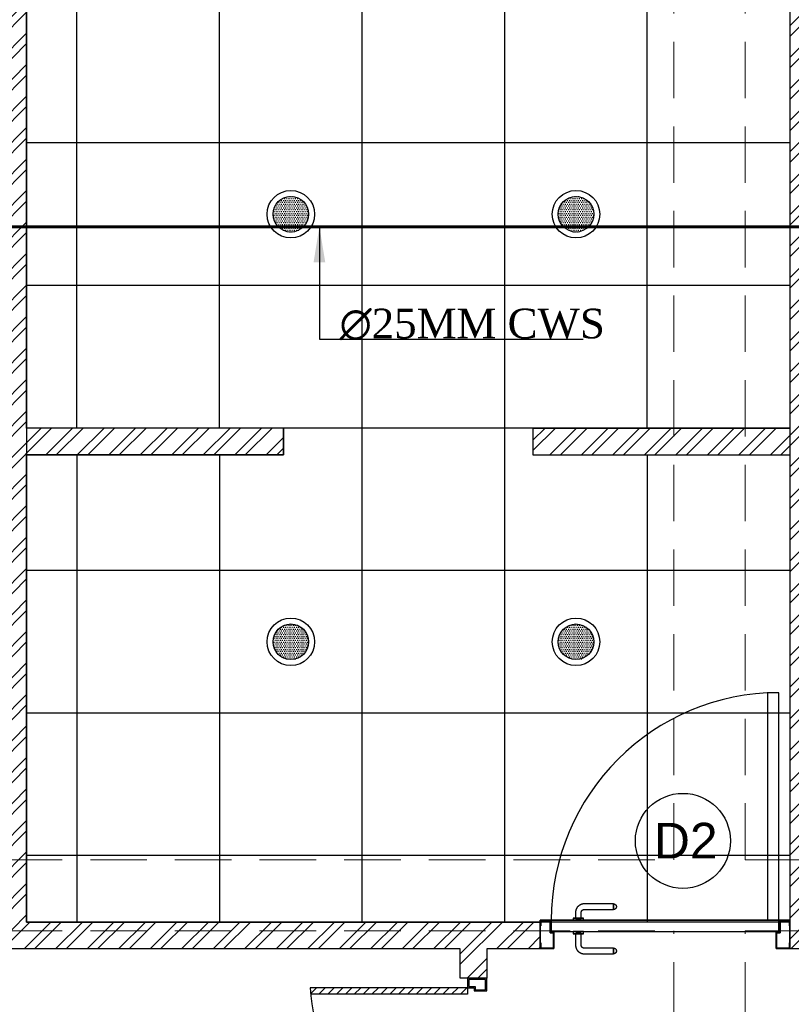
# Model space of a CAD drawing. Header units: inches. Extents: x 113025 to 158499, y 12149 to 30915.
# Tile 130 of 167: x 125131 to 125261, y 29156 to 29322. Entities that reach past the tile are written whole.
import ezdxf

# ---------------------------------------------------------------- set-up
doc = ezdxf.new("R2010")
doc.units = ezdxf.units.IN
doc.header["$MEASUREMENT"] = 0
doc.linetypes.add('HIDDEN', pattern=[0.375, 0.25, -0.125])
for name, color, linetype in [('45', 7, 'Continuous'), ('PD_025_TEXT', 61, 'Continuous'), ('PD_LIGHTING', 23, 'Continuous')]:
    doc.layers.add(name, color=color, linetype=linetype)
doc.layers.add('PD_BASE', color=8, linetype='Continuous', transparency=0.5)
for name, color, linetype, lineweight in [('PD_COLUMN', 2, 'Continuous', 60), ('PD_DOOR', 42, 'Continuous', 25), ('PD_ELEVATION_03', 80, 'Continuous', 25), ('PD_FIXTURE', 21, 'Continuous', 25), ('PD_HATCH', 45, 'Continuous', 9), ('PP-Domestic  Cold Water Supply', 5, 'Continuous', 25), ('PP-SPRINKLER PIPE', 1, 'Continuous', 0), ('PP-TEXT', 7, 'Continuous', 40)]:
    doc.layers.add(name, color=color, linetype=linetype, lineweight=lineweight)
doc.styles.add('MtX_Times_New_Roman', font='times.ttf')
doc.styles.get("Standard").update_dxf_attribs({"font": 'arial.ttf', "height": 6})
doc.styles.add('style1', font='arial.ttf', dxfattribs={"height": 500})
doc.styles.add('TIMES NEW ROMAN', font='times.ttf')
doc.dimstyles.new('PP-DIM', dxfattribs={"dimtxt": 4, "dimasz": 1, "dimexe": 1, "dimexo": 1, "dimgap": 0.09, "dimtad": 0, "dimdec": 0, "dimzin": 0, "dimdsep": 46, "dimlunit": 4, "dimtxsty": 'TIMES NEW ROMAN', "dimblk": 'ARCHTICK', "dimcen": 0.09, "dimdle": 1, "dimclrd": 256, "dimclre": 256, "dimclrt": 256, "dimadec": 0, "dimazin": 0, "dimtfac": 1, "dimtdec": 4, "dimtofl": 0, "dimtmove": 1, "dimatfit": 3, "dimfxl": 1, "dimtolj": 1, "dimtzin": 0, "dimlwd": -1, "dimlwe": -1, "dimarcsym": 0})

# ---------------------------------------------------------------- blocks, each defined once
blk = doc.blocks.new('columns2')
at = {"layer": 'PD_HATCH', "linetype": 'HIDDEN', "ltscale": 38}
for p, q in [((556.5, -253), (556.5, -107)), ((568.5, -253), (568.5, -107)), ((387, -253), (556.5, -253)), ((568.5, -253), (738, -253)), ((387, -265), (556.5, -265)), ((556.5, -408), (556.5, -265)), ((568.5, -408), (568.5, -265)), ((568.5, -265), (738, -265))]:
    blk.add_line(p, q, dxfattribs=at)
blk = doc.blocks.new('lgithpnelrt4')
h = blk.add_hatch()
h.set_pattern_fill('DOTS', color=256, scale=5)
h.set_pattern_definition([(0, (-126829, -18216), (0.15625, 0.3125), [0, -0.3125])])
edge = h.paths.add_edge_path()
edge.add_arc((0, 0), 3, 0, 360)
for radius in [4, 3]:
    blk.add_circle((0, 0), radius)
blk = doc.blocks.new('KITCHEN CEILING45')
at = {"layer": 'PD_ELEVATION_03'}
blk.add_lwpolyline([(-201, 305.5), (-190.5, 305.5), (-190.5, 314.5), (-21, 314.5), (-21, 305.5), (-6, 305.5), (-6, 314.5), (0, 314.5), (0, 83.2), (-43.25, 83.2), (-43.25, 78.7), (0, 78.7), (0, 0), (-128.5, 0), (-128.5, 77.75), (-128.5, 78.7), (-85.25, 78.7), (-85.25, 83.2), (-128.5, 83.2), (-128.5, 155.5), (-201, 155.5), (-201, 305.5)], dxfattribs=at)
at = {"layer": 'PD_FIXTURE'}
for p, q in [((-120, 83.2), (-120, 283)), ((-96, 83.2), (-96, 283)), ((-72, 0), (-72, 226.74)), ((-48, 0), (-48, 226.74)), ((-24, 83.2), (-24, 226.74)), ((0, 131.2), (-128.5, 131.2)), ((0, 107.2), (-128.5, 107.2)), ((-43.25, 83.2), (-85.25, 83.2)), ((-120, 78.7), (-120, 0)), ((-96, 78.7), (-96, 0)), ((-24, 78.7), (-24, 0)), ((0, 59.2), (-128.5, 59.2)), ((0, 35.2), (-128.5, 35.2)), ((0, 11.2), (-128.5, 11.2))]:
    blk.add_line(p, q, dxfattribs=at)
at = {"layer": 'PD_LIGHTING'}
for p in [(-84, 119.2), (-36, 119.2), (-84, 47.2), (-36, 47.2)]:
    blk.add_blockref('lgithpnelrt4', p, dxfattribs=at)
blk = doc.blocks.new('door')
h = blk.add_hatch()
h.set_pattern_fill('ANSI31', color=251, scale=10, style=0)
h.set_pattern_definition([(45, (10752.127, -6120.4824), (-0.883883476, 0.883883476), [])])
edge = h.paths.add_edge_path()
edge.add_arc((-14403.84, -18781.42), 31.42, 180, 182.3452)
edge.add_line((-14435.23, -18782.7), (-14403.84, -18782.7))
edge.add_line((-14403.84, -18782.7), (-14403.84, -18781.42))
edge.add_line((-14403.84, -18781.42), (-14435.26, -18781.42))
h = blk.add_hatch()
h.set_pattern_fill('ANSI31', color=251, scale=10, style=0)
h.set_pattern_definition([(45, (10752.127, -6123.4768), (-0.883883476, 0.883883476), [])])
edge = h.paths.add_edge_path()
edge.add_arc((-14403.84, -18848.7), 31.42, 177.6548, 180, ccw=False)
edge.add_line((-14435.23, -18847.41), (-14403.84, -18847.41))
edge.add_line((-14403.84, -18847.41), (-14403.84, -18848.7))
edge.add_line((-14403.84, -18848.7), (-14435.26, -18848.7))
at = {"color": 251}
for p, q in [((-14403.84, -18780.13), (-14403.84, -18782.7)), ((-14403.84, -18781.42), (-14435.26, -18781.42)), ((-14403.84, -18782.7), (-14435.23, -18782.7)), ((-14403.84, -18847.41), (-14435.23, -18847.41)), ((-14403.84, -18849.98), (-14403.84, -18847.41)), ((-14403.84, -18848.7), (-14435.26, -18848.7))]:
    blk.add_line(p, q, dxfattribs=at)
for points in [[(-14399.98, -18782.06), (-14399.98, -18779.49), (-14403.84, -18779.49), (-14403.84, -18781.42), (-14402.55, -18781.42), (-14402.55, -18782.06), (-14399.98, -18782.06)], [(-14399.98, -18848.05), (-14399.98, -18850.62), (-14403.84, -18850.62), (-14403.84, -18848.7), (-14402.55, -18848.7), (-14402.55, -18848.05), (-14399.98, -18848.05)]]:
    blk.add_lwpolyline(points, dxfattribs=at)
for points in [[(-14400.24, -18781.8), (-14400.24, -18779.74), (-14403.58, -18779.74), (-14403.58, -18781.16), (-14402.3, -18781.16), (-14402.3, -18781.8)], [(-14400.24, -18848.31), (-14400.24, -18850.37), (-14403.58, -18850.37), (-14403.58, -18848.95), (-14402.3, -18848.95), (-14402.3, -18848.31)]]:
    blk.add_lwpolyline(points, close=True, dxfattribs=at)
for centre, radius, start, end in [((-14399.51, -18779.61), 35.79, 182.8848, 263.0539), ((-14399.87, -18850.35), 35.42, 96.4258, 177.3294)]:
    blk.add_arc(centre, radius, start, end, dxfattribs=at)
blk = doc.blocks.new('door 1')
at = {"layer": 'PD_DOOR', "color": 251}
for p, q in [((159755.9, 15337.6), (159695.9, 15337.6)), ((159695.9, 15337.6), (159695.9, 15312.6)), ((159695.9, 15312.6), (159695.9, 15337.6)), ((159695.9, 15337.6), (159755.9, 15337.6)), ((159695.9, 15212.6), (159695.9, 15337.6)), ((159697.9, 15312.6), (159697.9, 15335.6)), ((159697.9, 15335.6), (159753.9, 15335.6)), ((159753.9, 15335.6), (159697.9, 15335.6)), ((159697.9, 15335.6), (159697.9, 15312.6)), ((159753.9, 15335.6), (159753.9, 15267.6)), ((159753.9, 15267.6), (159753.9, 15335.6)), ((159755.9, 15265.6), (159755.9, 15337.6)), ((159755.9, 15337.6), (159755.9, 15265.6)), ((160472.9, 15356.5), (160472.9, 15360.1)), ((160472.9, 15360.1), (160472.9, 15356.5)), ((160602.9, 15360.1), (160472.9, 15360.1)), ((160472.9, 15360.1), (160472.9, 15359.7)), ((160472.9, 15335.1), (160472.9, 15360.1)), ((160472.9, 15359.7), (160472.9, 15335.6)), ((160472.9, 15335.1), (160472.9, 15338.8)), ((160472.9, 15338.8), (160472.9, 15335.1)), ((160472.9, 15335.6), (160472.9, 15335.1)), ((160472.9, 15335.1), (160602.9, 15335.1)), ((160795.9, 15337.6), (160735.9, 15337.6)), ((160735.9, 15337.6), (160735.9, 15265.6)), ((160735.9, 15265.6), (160735.9, 15337.6)), ((160735.9, 15337.6), (160795.9, 15337.6)), ((160737.9, 15267.6), (160737.9, 15335.6)), ((160737.9, 15335.6), (160793.9, 15335.6)), ((160793.9, 15335.6), (160737.9, 15335.6)), ((160737.9, 15335.6), (160737.9, 15267.6)), ((160793.9, 15335.6), (160793.9, 15312.6)), ((160793.9, 15312.6), (160793.9, 15335.6)), ((160795.9, 15312.6), (160795.9, 15337.6)), ((160795.9, 15337.6), (160795.9, 15312.6)), ((160795.9, 15337.6), (160795.9, 15212.6)), ((159695.9, 15312.6), (159697.9, 15312.6)), ((159697.9, 15312.6), (159695.9, 15312.6)), ((160615.4, 15322.6), (160615.4, 15272.6)), ((160640.4, 15272.6), (160640.4, 15322.6)), ((160793.9, 15312.6), (160795.9, 15312.6)), ((160795.9, 15312.6), (160793.9, 15312.6)), ((159753.9, 15267.6), (159738.9, 15267.6)), ((159738.9, 15267.6), (159738.9, 15214.6)), ((159738.9, 15214.6), (159738.9, 15267.6)), ((159738.9, 15267.6), (159753.9, 15267.6)), ((159740.9, 15212.6), (159740.9, 15265.6)), ((159740.9, 15265.6), (159755.9, 15265.6)), ((159755.9, 15265.6), (159740.9, 15265.6)), ((159740.9, 15265.6), (159740.9, 15212.6)), ((160747.9, 15262.6), (159743.9, 15262.6)), ((159743.9, 15262.6), (159743.9, 15212.6)), ((160747.9, 15262.6), (159743.9, 15262.6)), ((159743.9, 15262.6), (159743.9, 15212.6)), ((160605.4, 15272.6), (160605.4, 15262.6)), ((160622.1, 15272.6), (160605.4, 15272.6)), ((160605.4, 15272.6), (160622.1, 15272.6)), ((160650.4, 15262.6), (160605.4, 15262.6)), ((160605.4, 15262.6), (160650.4, 15262.6)), ((160640.4, 15272.6), (160615.4, 15272.6)), ((160615.4, 15272.6), (160621.7, 15272.6)), ((160617.9, 15267.6), (160617.9, 15262.6)), ((160637.9, 15267.6), (160617.9, 15267.6)), ((160617.9, 15267.6), (160637.9, 15267.6)), ((160637.9, 15262.6), (160617.9, 15262.6)), ((160617.9, 15262.6), (160637.9, 15262.6)), ((160621.7, 15272.6), (160624.7, 15272.6)), ((160624.7, 15272.6), (160627.9, 15272.6)), ((160627.9, 15272.6), (160631.2, 15272.6)), ((160627.9, 15272.6), (160650.4, 15272.6)), ((160631.2, 15272.6), (160634.2, 15272.6)), ((160650.4, 15272.6), (160633.8, 15272.6)), ((160634.2, 15272.6), (160640.4, 15272.6)), ((160637.9, 15262.6), (160637.9, 15267.6)), ((160650.4, 15262.6), (160650.4, 15272.6)), ((160735.9, 15265.6), (160750.9, 15265.6)), ((160750.9, 15265.6), (160735.9, 15265.6)), ((160752.9, 15267.6), (160737.9, 15267.6)), ((160737.9, 15267.6), (160752.9, 15267.6)), ((160747.9, 15212.6), (160747.9, 15262.6)), ((160747.9, 15262.6), (160747.9, 15212.6)), ((160750.9, 15265.6), (160750.9, 15212.6)), ((160750.9, 15212.6), (160750.9, 15265.6)), ((160752.9, 15214.6), (160752.9, 15267.6)), ((160752.9, 15267.6), (160752.9, 15214.6)), ((159697.9, 15237.6), (159695.9, 15237.6)), ((159695.9, 15237.6), (159695.9, 15212.6)), ((159695.9, 15212.6), (159695.9, 15237.6)), ((159695.9, 15237.6), (159697.9, 15237.6)), ((159695.9, 15212.6), (159740.9, 15212.6)), ((159740.9, 15212.6), (159695.9, 15212.6)), ((159695.9, 15212.6), (159743.9, 15212.6)), ((159743.9, 15212.6), (159695.9, 15212.6)), ((159697.9, 15214.6), (159697.9, 15237.6)), ((159697.9, 15237.6), (159697.9, 15214.6)), ((159738.9, 15214.6), (159697.9, 15214.6)), ((159697.9, 15214.6), (159738.9, 15214.6)), ((159793.9, 15212.6), (159743.9, 15212.6)), ((159743.9, 15212.6), (159743.9, 14208.6)), ((159743.9, 15212.6), (160747.9, 15212.6)), ((159743.9, 15212.6), (159793.9, 15212.6)), ((159743.9, 15212.6), (159793.9, 15212.6)), ((159793.9, 15212.6), (159743.9, 15212.6)), ((159793.9, 14208.6), (159793.9, 15212.6)), ((159793.9, 15212.6), (160747.9, 15212.6)), ((159793.9, 15212.6), (160747.9, 15212.6)), ((160747.9, 15212.6), (159793.9, 15212.6)), ((160605.4, 15212.6), (160605.4, 15202.6)), ((160605.4, 15212.6), (160650.4, 15212.6)), ((160639.2, 15212.6), (160605.4, 15212.6)), ((160605.4, 15202.6), (160650.4, 15202.6)), ((160650.4, 15202.6), (160605.4, 15202.6)), ((160615.4, 15202.6), (160615.4, 15177.6)), ((160615.4, 15202.6), (160640.4, 15202.6)), ((160640.4, 15202.6), (160615.4, 15202.6)), ((160617.9, 15212.6), (160617.9, 15207.6)), ((160617.9, 15212.6), (160637.9, 15212.6)), ((160618.3, 15212.6), (160617.9, 15212.6)), ((160617.9, 15207.6), (160637.9, 15207.6)), ((160637.9, 15207.6), (160617.9, 15207.6)), ((160637.9, 15212.6), (160618.3, 15212.6)), ((160637.9, 15207.6), (160637.9, 15212.6)), ((160650.4, 15212.6), (160639.2, 15212.6)), ((160640.4, 15177.6), (160640.4, 15202.6)), ((160650.4, 15202.6), (160650.4, 15212.6)), ((160747.9, 15212.6), (160795.9, 15212.6)), ((160795.9, 15212.6), (160747.9, 15212.6)), ((160750.9, 15212.6), (160795.9, 15212.6)), ((160795.9, 15212.6), (160750.9, 15212.6)), ((160793.9, 15214.6), (160752.9, 15214.6)), ((160752.9, 15214.6), (160793.9, 15214.6)), ((160795.9, 15237.6), (160793.9, 15237.6)), ((160793.9, 15237.6), (160793.9, 15214.6)), ((160793.9, 15214.6), (160793.9, 15237.6)), ((160793.9, 15237.6), (160795.9, 15237.6)), ((160795.9, 15212.6), (160795.9, 15237.6)), ((160795.9, 15237.6), (160795.9, 15212.6)), ((160472.9, 15165.1), (160472.9, 15161.5)), ((160472.9, 15161.5), (160472.9, 15165.1)), ((160602.9, 15165.1), (160472.9, 15165.1)), ((160472.9, 15165.1), (160472.9, 15164.7)), ((160472.9, 15140.1), (160472.9, 15165.1)), ((160472.9, 15164.7), (160472.9, 15140.6)), ((160472.9, 15143.8), (160472.9, 15140.1)), ((160472.9, 15140.1), (160472.9, 15143.8)), ((160472.9, 15140.6), (160472.9, 15140.1)), ((160472.9, 15140.1), (160602.9, 15140.1)), ((159743.9, 14208.6), (159793.9, 14208.6))]:
    blk.add_line(p, q, dxfattribs=at)
at = {"layer": 'PD_DOOR', "color": 251, "flags": 128}
for points in [[(160460.4, 15347.6), (160460.5, 15348.1), (160460.5, 15348.6), (160460.5, 15349.1), (160460.6, 15349.6), (160460.7, 15350.1), (160460.8, 15350.6), (160460.9, 15351.1), (160461.1, 15351.6), (160461.2, 15352), (160461.4, 15352.5), (160461.6, 15353), (160461.9, 15353.4), (160462.1, 15353.9), (160462.4, 15354.3), (160462.6, 15354.7), (160462.9, 15355.1), (160463.2, 15355.5), (160463.5, 15355.9), (160463.9, 15356.3), (160464.2, 15356.6), (160464.6, 15357), (160465, 15357.3), (160465.4, 15357.6), (160465.8, 15357.9), (160466.2, 15358.2), (160466.6, 15358.4), (160467, 15358.7), (160467.5, 15358.9), (160467.9, 15359.1), (160468.4, 15359.3), (160468.9, 15359.5), (160469.4, 15359.6), (160469.8, 15359.8), (160470.3, 15359.9), (160470.8, 15360), (160471.3, 15360), (160471.8, 15360.1), (160472.3, 15360.1), (160472.8, 15360.1), (160472.9, 15360.1)], [(160472.9, 15335.1), (160472.4, 15335.2), (160471.9, 15335.2), (160471.4, 15335.2), (160470.9, 15335.3), (160470.5, 15335.4), (160470, 15335.5), (160469.5, 15335.6), (160469, 15335.8), (160468.5, 15335.9), (160468.1, 15336.1), (160467.6, 15336.3), (160467.2, 15336.6), (160466.7, 15336.8), (160466.3, 15337.1), (160465.9, 15337.3), (160465.5, 15337.6), (160465.1, 15337.9), (160464.7, 15338.2), (160464.3, 15338.6), (160464, 15338.9), (160463.6, 15339.3), (160463.3, 15339.7), (160463, 15340.1), (160462.7, 15340.5), (160462.4, 15340.9), (160462.2, 15341.3), (160461.9, 15341.8), (160461.7, 15342.2), (160461.5, 15342.7), (160461.3, 15343.1), (160461.1, 15343.6), (160461, 15344.1), (160460.8, 15344.5), (160460.7, 15345), (160460.6, 15345.5), (160460.5, 15346), (160460.5, 15346.5), (160460.5, 15347), (160460.4, 15347.5), (160460.4, 15347.6)], [(160640.4, 15322.6), (160640.4, 15324.1), (160640.3, 15325.6), (160640.2, 15327.1), (160640, 15328.6), (160639.7, 15330.1), (160639.4, 15331.6), (160639, 15333), (160638.5, 15334.4), (160638, 15335.9), (160637.5, 15337.2), (160636.9, 15338.6), (160636.2, 15340), (160635.5, 15341.3), (160634.7, 15342.6), (160633.9, 15343.8), (160633, 15345), (160632.1, 15346.2), (160631.1, 15347.4), (160630.1, 15348.5), (160629.1, 15349.5), (160628, 15350.6), (160626.8, 15351.5), (160625.7, 15352.5), (160624.4, 15353.4), (160623.2, 15354.2), (160621.9, 15355), (160620.6, 15355.7), (160619.3, 15356.4), (160617.9, 15357), (160616.5, 15357.6), (160615.1, 15358.1), (160613.7, 15358.6), (160612.2, 15359), (160610.8, 15359.3), (160609.3, 15359.6), (160607.8, 15359.8), (160606.3, 15360), (160604.8, 15360.1), (160603.3, 15360.1), (160602.9, 15360.1)], [(160602.9, 15335.1), (160603.4, 15335.1), (160603.9, 15335.1), (160604.4, 15335.1), (160604.9, 15335), (160605.4, 15334.9), (160605.9, 15334.8), (160606.4, 15334.7), (160606.9, 15334.5), (160607.3, 15334.3), (160607.8, 15334.2), (160608.3, 15334), (160608.7, 15333.7), (160609.2, 15333.5), (160609.6, 15333.2), (160610, 15333), (160610.4, 15332.7), (160610.8, 15332.4), (160611.2, 15332), (160611.6, 15331.7), (160611.9, 15331.4), (160612.2, 15331), (160612.6, 15330.6), (160612.9, 15330.2), (160613.2, 15329.8), (160613.5, 15329.4), (160613.7, 15329), (160614, 15328.5), (160614.2, 15328.1), (160614.4, 15327.6), (160614.6, 15327.2), (160614.8, 15326.7), (160614.9, 15326.2), (160615.1, 15325.7), (160615.2, 15325.3), (160615.3, 15324.8), (160615.3, 15324.3), (160615.4, 15323.8), (160615.4, 15323.3), (160615.4, 15322.8), (160615.4, 15322.6)], [(160460.4, 15152.6), (160460.5, 15153.1), (160460.5, 15153.6), (160460.5, 15154.1), (160460.6, 15154.6), (160460.7, 15155.1), (160460.8, 15155.6), (160460.9, 15156.1), (160461.1, 15156.6), (160461.2, 15157), (160461.4, 15157.5), (160461.6, 15158), (160461.9, 15158.4), (160462.1, 15158.9), (160462.4, 15159.3), (160462.6, 15159.7), (160462.9, 15160.1), (160463.2, 15160.5), (160463.5, 15160.9), (160463.9, 15161.3), (160464.2, 15161.6), (160464.6, 15162), (160465, 15162.3), (160465.4, 15162.6), (160465.8, 15162.9), (160466.2, 15163.2), (160466.6, 15163.4), (160467, 15163.7), (160467.5, 15163.9), (160467.9, 15164.1), (160468.4, 15164.3), (160468.9, 15164.5), (160469.4, 15164.6), (160469.8, 15164.8), (160470.3, 15164.9), (160470.8, 15165), (160471.3, 15165), (160471.8, 15165.1), (160472.3, 15165.1), (160472.8, 15165.1), (160472.9, 15165.1)], [(160602.9, 15140.1), (160604.4, 15140.2), (160605.9, 15140.3), (160607.4, 15140.4), (160608.9, 15140.6), (160610.4, 15140.9), (160611.9, 15141.2), (160613.3, 15141.6), (160614.7, 15142), (160616.2, 15142.5), (160617.5, 15143.1), (160618.9, 15143.7), (160620.3, 15144.4), (160621.6, 15145.1), (160622.9, 15145.9), (160624.1, 15146.7), (160625.3, 15147.6), (160626.5, 15148.5), (160627.7, 15149.5), (160628.8, 15150.5), (160629.8, 15151.5), (160630.9, 15152.6), (160631.8, 15153.8), (160632.8, 15154.9), (160633.7, 15156.1), (160634.5, 15157.4), (160635.3, 15158.7), (160636, 15160), (160636.7, 15161.3), (160637.3, 15162.7), (160637.9, 15164.1), (160638.4, 15165.5), (160638.9, 15166.9), (160639.3, 15168.3), (160639.6, 15169.8), (160639.9, 15171.3), (160640.1, 15172.8), (160640.3, 15174.2), (160640.4, 15175.7), (160640.4, 15177.2), (160640.4, 15177.6)], [(160615.4, 15177.6), (160615.4, 15177.1), (160615.4, 15176.6), (160615.4, 15176.1), (160615.3, 15175.7), (160615.2, 15175.2), (160615.1, 15174.7), (160615, 15174.2), (160614.8, 15173.7), (160614.6, 15173.2), (160614.5, 15172.8), (160614.3, 15172.3), (160614, 15171.9), (160613.8, 15171.4), (160613.5, 15171), (160613.3, 15170.6), (160613, 15170.2), (160612.7, 15169.8), (160612.3, 15169.4), (160612, 15169), (160611.7, 15168.7), (160611.3, 15168.3), (160610.9, 15168), (160610.5, 15167.7), (160610.1, 15167.4), (160609.7, 15167.1), (160609.3, 15166.9), (160608.8, 15166.6), (160608.4, 15166.4), (160607.9, 15166.2), (160607.5, 15166), (160607, 15165.8), (160606.5, 15165.7), (160606, 15165.5), (160605.6, 15165.4), (160605.1, 15165.3), (160604.6, 15165.3), (160604.1, 15165.2), (160603.6, 15165.2), (160603.1, 15165.1), (160602.9, 15165.1)], [(160472.9, 15140.1), (160472.4, 15140.2), (160471.9, 15140.2), (160471.4, 15140.2), (160470.9, 15140.3), (160470.5, 15140.4), (160470, 15140.5), (160469.5, 15140.6), (160469, 15140.8), (160468.5, 15140.9), (160468.1, 15141.1), (160467.6, 15141.3), (160467.2, 15141.6), (160466.7, 15141.8), (160466.3, 15142.1), (160465.9, 15142.3), (160465.5, 15142.6), (160465.1, 15142.9), (160464.7, 15143.2), (160464.3, 15143.6), (160464, 15143.9), (160463.6, 15144.3), (160463.3, 15144.7), (160463, 15145.1), (160462.7, 15145.5), (160462.4, 15145.9), (160462.2, 15146.3), (160461.9, 15146.8), (160461.7, 15147.2), (160461.5, 15147.7), (160461.3, 15148.1), (160461.1, 15148.6), (160461, 15149.1), (160460.8, 15149.5), (160460.7, 15150), (160460.6, 15150.5), (160460.5, 15151), (160460.5, 15151.5), (160460.5, 15152), (160460.4, 15152.5), (160460.4, 15152.6)]]:
    blk.add_lwpolyline(points, dxfattribs=at)
at = {"layer": 'PD_DOOR', "color": 251}
blk.add_arc((159743.9, 15212.6), 1004, 270, 0, dxfattribs=at)
blk = doc.blocks.new('DOOR1')
at = {"color": 251, "xscale": 0.03818181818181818, "yscale": 0.03818181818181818, "zscale": 0.03818181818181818, "rotation": 90}
blk.add_blockref('door 1', (-2370.94, -8406.75), dxfattribs=at)
blk = doc.blocks.new('FIRST FLOOR AR PLAN')
at = {"layer": 'PD_BASE'}
h = blk.add_hatch(dxfattribs=at)
h.set_pattern_fill('ANSI32', color=256, scale=10)
h.set_pattern_definition([(45, (123733.2206, 21360.1165), (-2.65165, 2.65165), []), (45, (123734.9884, 21360.1165), (-2.65165, 2.65165), [])])
h.paths.add_polyline_path([(123743.99, 21362.2), (123700.74, 21362.2), (123700.74, 21357.7), (123743.99, 21357.7)])
h.paths.add_polyline_path([(123658.74, 21362.2), (123615.49, 21362.2), (123615.49, 21357.7), (123658.74, 21357.7)], flags=17)
h.paths.add_polyline_path([(123743.99, 21279), (123743.99, 21274.5), (123905.99, 21274.5), (123905.99, 21279), (123752.99, 21279), (123752.99, 21368.5), (123812.99, 21368.5), (123812.99, 21344.5), (123817.49, 21344.5), (123817.49, 21368.5), (123896.99, 21368.5), (123896.99, 21340.5), (123901.49, 21340.5), (123901.49, 21499.5), (123905.99, 21499.5), (123905.99, 21504), (123896.99, 21504), (123896.99, 21377.5), (123752.99, 21377.5), (123752.99, 21593.5), (123743.99, 21593.5)])
h.paths.add_polyline_path([(123688.49, 21269.56), (123692.99, 21269.56), (123692.99, 21274.5), (123701.99, 21274.5), (123701.99, 21279), (123615.49, 21279), (123615.49, 21434.5), (123538.49, 21434.5), (123538.49, 21430), (123610.99, 21430), (123610.99, 21279), (123554.99, 21279), (123554.99, 21274.5), (123688.49, 21274.5)])
at = {"layer": 'PD_BASE', "lineweight": 30}
for p, q in [((123658.74, 21362.2), (123615.49, 21362.2)), ((123658.74, 21362.2), (123658.74, 21357.7)), ((123700.74, 21362.2), (123743.99, 21362.2)), ((123700.74, 21362.2), (123700.74, 21357.7)), ((123658.74, 21357.7), (123615.49, 21357.7)), ((123700.74, 21357.7), (123743.99, 21357.7))]:
    blk.add_line(p, q, dxfattribs=at)
for points in [[(123905.99, 21279), (123752.99, 21279), (123752.99, 21368.5), (123812.99, 21368.5), (123812.99, 21344.5), (123817.49, 21344.5), (123817.49, 21368.5), (123896.99, 21368.5), (123896.99, 21340.5), (123901.49, 21340.5), (123901.49, 21499.5), (123905.99, 21499.5), (123905.99, 21504), (123896.99, 21504), (123896.99, 21377.5), (123752.99, 21377.5), (123752.99, 21593.5), (123743.99, 21593.5), (123743.99, 21279), (123743.99, 21279)], [(123615.49, 21434.5), (123615.49, 21279), (123701.99, 21279), (123701.99, 21274.5), (123692.99, 21274.5), (123692.99, 21269.56), (123688.49, 21269.56), (123688.49, 21274.5), (123554.99, 21274.5)], [(123905.99, 21274.5), (123743.99, 21274.5), (123743.99, 21279)]]:
    blk.add_lwpolyline(points, dxfattribs=at)
at = {"layer": 'PD_BASE'}
blk.add_circle((123725.99, 21292.68), 8, dxfattribs=at)
blk.add_blockref('KITCHEN CEILING45', (123743.99, 21279))
at = {"layer": 'PD_BASE', "ltscale": 25, "rotation": 90.00000000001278}
blk.add_blockref('DOOR1', (121434.72, 24231.08), dxfattribs=at)
at = {"layer": 'PD_BASE', "ltscale": 25, "xscale": 0.842675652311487, "yscale": 0.842675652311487, "zscale": 0.842675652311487}
blk.add_blockref('door', (135827.51, 37094.58), dxfattribs=at)
at = {"layer": 'PD_COLUMN'}
blk.add_blockref('columns2', (123167.99, 21542.5), dxfattribs=at)
at = {"layer": 'PD_BASE', "insert": (123519.7, 21336.12), "char_height": 8, "width": 128.4952, "attachment_point": 1, "style": 'style1'}
blk.add_mtext('\\pi44.93;TOILET\\P\\pi39.377;5\'8" X 8\'2"', dxfattribs=at)
at = {"layer": 'PD_BASE', "insert": (123721.12, 21295.71), "char_height": 6, "width": 47.1418, "attachment_point": 1}
blk.add_mtext('D2', dxfattribs=at)
blk = doc.blocks.new('_ArchTick')
at = {"color": 0, "linetype": 'ByBlock', "const_width": 0.15}
blk.add_lwpolyline([(-0.5, -0.5), (0.5, 0.5)], dxfattribs=at)

msp = doc.modelspace()

# ---------------------------------------------------------------- block references
at = {"layer": 'PD_025_TEXT'}
msp.add_blockref('FIRST FLOOR AR PLAN', (1516.78, 7890.65), dxfattribs=at)

# ---------------------------------------------------------------- next in the draw order: linework, layer by layer
at = {"layer": 'PP-Domestic  Cold Water Supply'}
msp.add_lwpolyline([(125271.82, 29286.75, 0.5, 0.5, 0), (125129.51, 29286.75, 0.5, 0.5, 0)], format="xyseb", dxfattribs=at)
at = {"layer": 'PP-SPRINKLER PIPE'}
msp.add_circle((124551.24, 29172.99), 1741.72, dxfattribs=at)

# ---------------------------------------------------------------- next in the draw order: texts
at = {"layer": 'PP-TEXT', "style": 'MtX_Times_New_Roman'}
msp.add_text('∅25MM CWS ', height=5, dxfattribs=at).set_placement((125184.98, 29267.95))

# ---------------------------------------------------------------- next in the draw order: leaders
at = {"layer": '45'}
msp.add_leader([(125181.58, 29286.75), (125181.58, 29267.79), (125225.97, 29267.79)], dimstyle='PP-DIM', override={"dimasz": 6, "dimgap": 0.09, "dimtad": 0}, dxfattribs=at)

doc.saveas('drawing.dxf')
